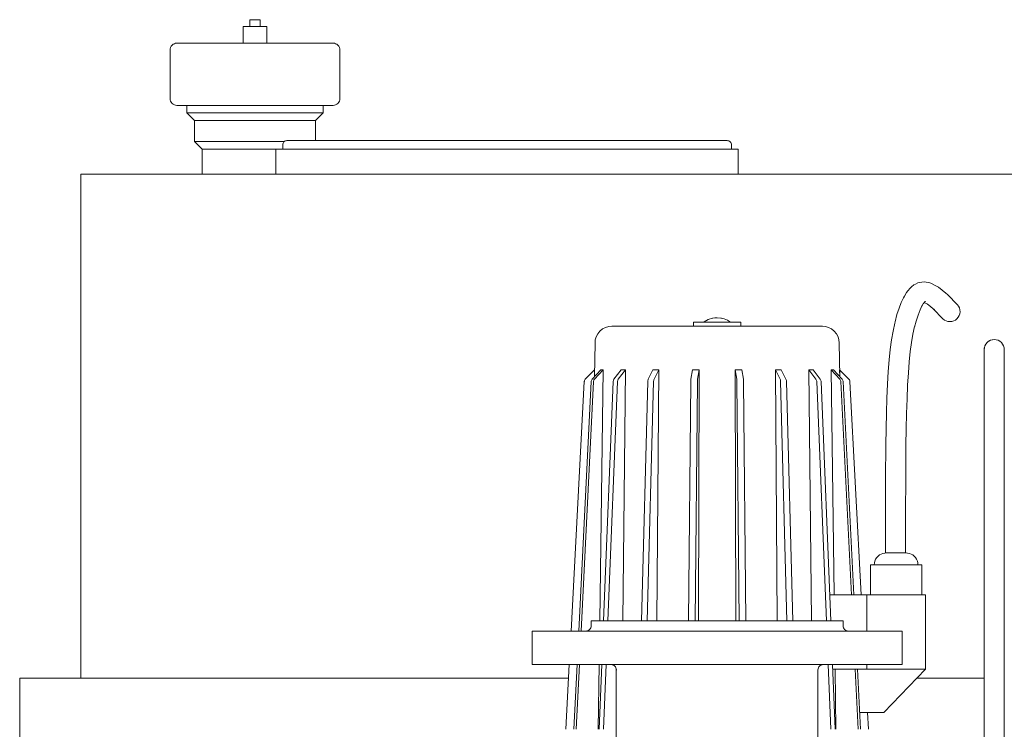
# Model space of a CAD drawing. Header units: millimetres. Extents: x -770 to 800, y -17 to 1108.
# Tile 6 of 12: x -765 to -179, y 678 to 1100. Entities that reach past the tile are written whole.
import ezdxf

# ---------------------------------------------------------------- set-up
doc = ezdxf.new("R2010")
doc.units = ezdxf.units.MM
doc.header["$MEASUREMENT"] = 0
doc.layers.add('MATERIAL 1', color=251, linetype='Continuous', true_color=0x505050)
doc.layers.add('MATERIAL 2', color=5, linetype='Continuous', true_color=0x0000ff)

msp = doc.modelspace()

# ---------------------------------------------------------------- linework, layer by layer
at = {"layer": 'MATERIAL 1', "color": 251, "linetype": 'Continuous', "lineweight": 0, "true_color": 0x505050}
for p, q in [((-631.88, 1096.12), (-632, 1096.12)), ((-632, 1096.12), (-632, 1086.12)), ((-631.51, 1096.12), (-631.88, 1096.12)), ((-630.86, 1096.12), (-631.51, 1096.12)), ((-629.95, 1096.12), (-630.86, 1096.12)), ((-628.83, 1096.12), (-629.95, 1096.12)), ((-627.58, 1096.12), (-628.83, 1096.12)), ((-628, 1100.12), (-628, 1096.12)), ((-627.95, 1100.12), (-628, 1100.12)), ((-627.79, 1100.12), (-627.95, 1100.12)), ((-627.51, 1100.12), (-627.79, 1100.12)), ((-626.27, 1096.12), (-627.58, 1096.12)), ((-627.12, 1100.12), (-627.51, 1100.12)), ((-626.64, 1100.12), (-627.12, 1100.12)), ((-626.1, 1100.12), (-626.64, 1100.12)), ((-625, 1096.12), (-626.27, 1096.12)), ((-625.55, 1100.12), (-626.1, 1100.12)), ((-625, 1100.12), (-625.55, 1100.12)), ((-624.45, 1100.12), (-625, 1100.12)), ((-623.73, 1096.12), (-625, 1096.12)), ((-623.9, 1100.12), (-624.45, 1100.12)), ((-623.36, 1100.12), (-623.9, 1100.12)), ((-622.42, 1096.12), (-623.73, 1096.12)), ((-622.88, 1100.12), (-623.36, 1100.12)), ((-622.49, 1100.12), (-622.88, 1100.12)), ((-622.21, 1100.12), (-622.49, 1100.12)), ((-621.17, 1096.12), (-622.42, 1096.12)), ((-622.05, 1100.12), (-622.21, 1100.12)), ((-622, 1100.12), (-622.05, 1100.12)), ((-622, 1096.12), (-622, 1100.12)), ((-620.05, 1096.12), (-621.17, 1096.12)), ((-619.14, 1096.12), (-620.05, 1096.12)), ((-618.49, 1096.12), (-619.14, 1096.12)), ((-618.12, 1096.12), (-618.49, 1096.12)), ((-618, 1096.12), (-618.12, 1096.12)), ((-618, 1086.12), (-618, 1096.12)), ((-674.85, 1084.31), (-675.22, 1083.6)), ((-674.33, 1084.95), (-674.85, 1084.31)), ((-673.69, 1085.47), (-674.33, 1084.95)), ((-672.97, 1085.84), (-673.69, 1085.47)), ((-672.23, 1086.06), (-672.97, 1085.84)), ((-671.5, 1086.12), (-672.23, 1086.06)), ((-671.45, 1086.12), (-671.5, 1086.12)), ((-671.18, 1086.12), (-671.45, 1086.12)), ((-670.69, 1086.12), (-671.18, 1086.12)), ((-669.99, 1086.12), (-670.69, 1086.12)), ((-669.09, 1086.12), (-669.99, 1086.12)), ((-668, 1086.12), (-669.09, 1086.12)), ((-666.72, 1086.12), (-668, 1086.12)), ((-665.27, 1086.12), (-666.72, 1086.12)), ((-665.27, 1086.12), (-663.92, 1086.12)), ((-663.92, 1086.12), (-661.1, 1086.12)), ((-661.1, 1086.12), (-657.88, 1086.12)), ((-657.88, 1086.12), (-654.31, 1086.12)), ((-654.31, 1086.12), (-650.45, 1086.12)), ((-648.25, 1086.12), (-650.45, 1086.12)), ((-645.57, 1086.12), (-648.25, 1086.12)), ((-642.8, 1086.12), (-645.57, 1086.12)), ((-642.8, 1086.12), (-642.12, 1086.12)), ((-642.12, 1086.12), (-637.79, 1086.12)), ((-637.79, 1086.12), (-633.46, 1086.12)), ((-633.46, 1086.12), (-629.18, 1086.12)), ((-625, 1086.12), (-629.18, 1086.12)), ((-621.96, 1086.12), (-625, 1086.12)), ((-621.96, 1086.12), (-620.82, 1086.12)), ((-620.82, 1086.12), (-616.54, 1086.12)), ((-616.54, 1086.12), (-612.21, 1086.12)), ((-612.21, 1086.12), (-607.88, 1086.12)), ((-604.43, 1086.12), (-607.88, 1086.12)), ((-601.75, 1086.12), (-604.43, 1086.12)), ((-601.75, 1086.12), (-599.55, 1086.12)), ((-599.55, 1086.12), (-595.69, 1086.12)), ((-595.69, 1086.12), (-592.12, 1086.12)), ((-592.12, 1086.12), (-588.9, 1086.12)), ((-588.9, 1086.12), (-586.08, 1086.12)), ((-586.08, 1086.12), (-584.73, 1086.12)), ((-583.28, 1086.12), (-584.73, 1086.12)), ((-582, 1086.12), (-583.28, 1086.12)), ((-580.91, 1086.12), (-582, 1086.12)), ((-580.01, 1086.12), (-580.91, 1086.12)), ((-579.31, 1086.12), (-580.01, 1086.12)), ((-578.82, 1086.12), (-579.31, 1086.12)), ((-578.55, 1086.12), (-578.82, 1086.12)), ((-578.5, 1086.12), (-578.55, 1086.12)), ((-577.77, 1086.06), (-578.5, 1086.12)), ((-577.03, 1085.84), (-577.77, 1086.06)), ((-576.31, 1085.47), (-577.03, 1085.84)), ((-575.67, 1084.95), (-576.31, 1085.47)), ((-575.15, 1084.31), (-575.67, 1084.95)), ((-574.78, 1083.6), (-575.15, 1084.31)), ((-675.43, 1082.85), (-675.5, 1082.12)), ((-675.5, 1082.12), (-675.5, 1053.12)), ((-675.22, 1083.6), (-675.43, 1082.85)), ((-574.57, 1082.85), (-574.78, 1083.6)), ((-574.5, 1082.12), (-574.57, 1082.85)), ((-574.5, 1053.12), (-574.5, 1082.12)), ((-675.5, 1053.12), (-675.43, 1052.4)), ((-675.43, 1052.4), (-675.22, 1051.65)), ((-675.22, 1051.65), (-674.85, 1050.94)), ((-674.85, 1050.94), (-674.33, 1050.3)), ((-674.33, 1050.3), (-673.69, 1049.78)), ((-673.69, 1049.78), (-672.97, 1049.41)), ((-672.97, 1049.41), (-672.23, 1049.19)), ((-672.23, 1049.19), (-671.5, 1049.12)), ((-671.45, 1049.12), (-671.5, 1049.12)), ((-671.18, 1049.12), (-671.45, 1049.12)), ((-670.69, 1049.12), (-671.18, 1049.12)), ((-669.99, 1049.12), (-670.69, 1049.12)), ((-669.09, 1049.12), (-669.99, 1049.12)), ((-668, 1049.12), (-669.09, 1049.12)), ((-666.72, 1049.12), (-668, 1049.12)), ((-665.27, 1049.12), (-666.72, 1049.12)), ((-665.5, 1049.12), (-665.5, 1044.62)), ((-663.92, 1049.12), (-665.27, 1049.12)), ((-661.1, 1049.12), (-663.92, 1049.12)), ((-657.88, 1049.12), (-661.1, 1049.12)), ((-654.31, 1049.12), (-657.88, 1049.12)), ((-650.45, 1049.12), (-654.31, 1049.12)), ((-650.45, 1049.12), (-648.25, 1049.12)), ((-645.57, 1049.12), (-648.25, 1049.12)), ((-642.8, 1049.12), (-645.57, 1049.12)), ((-642.12, 1049.12), (-642.8, 1049.12)), ((-637.79, 1049.12), (-642.12, 1049.12)), ((-633.46, 1049.12), (-637.79, 1049.12)), ((-629.18, 1049.12), (-633.46, 1049.12)), ((-629.18, 1049.12), (-625, 1049.12)), ((-621.96, 1049.12), (-625, 1049.12)), ((-620.82, 1049.12), (-621.96, 1049.12)), ((-616.54, 1049.12), (-620.82, 1049.12)), ((-612.21, 1049.12), (-616.54, 1049.12)), ((-607.88, 1049.12), (-612.21, 1049.12)), ((-607.88, 1049.12), (-604.43, 1049.12)), ((-601.75, 1049.12), (-604.43, 1049.12)), ((-599.55, 1049.12), (-601.75, 1049.12)), ((-595.69, 1049.12), (-599.55, 1049.12)), ((-592.12, 1049.12), (-595.69, 1049.12)), ((-588.9, 1049.12), (-592.12, 1049.12)), ((-586.08, 1049.12), (-588.9, 1049.12)), ((-584.73, 1049.12), (-586.08, 1049.12)), ((-583.28, 1049.12), (-584.73, 1049.12)), ((-584.5, 1044.62), (-584.5, 1049.12)), ((-582, 1049.12), (-583.28, 1049.12)), ((-580.91, 1049.12), (-582, 1049.12)), ((-580.01, 1049.12), (-580.91, 1049.12)), ((-579.31, 1049.12), (-580.01, 1049.12)), ((-578.82, 1049.12), (-579.31, 1049.12)), ((-578.55, 1049.12), (-578.82, 1049.12)), ((-578.5, 1049.12), (-578.55, 1049.12)), ((-578.5, 1049.12), (-577.77, 1049.19)), ((-577.77, 1049.19), (-577.03, 1049.4)), ((-577.03, 1049.4), (-576.31, 1049.78)), ((-576.31, 1049.78), (-575.67, 1050.3)), ((-575.67, 1050.3), (-575.15, 1050.94)), ((-575.15, 1050.94), (-574.78, 1051.65)), ((-574.78, 1051.65), (-574.57, 1052.4)), ((-574.57, 1052.4), (-574.5, 1053.12)), ((-665.5, 1044.62), (-661, 1040.12)), ((-665.32, 1044.62), (-665.5, 1044.62)), ((-664.76, 1044.62), (-665.32, 1044.62)), ((-663.81, 1044.62), (-664.76, 1044.62)), ((-662.46, 1044.62), (-663.81, 1044.62)), ((-660.73, 1044.62), (-662.46, 1044.62)), ((-658.64, 1044.62), (-660.73, 1044.62)), ((-656.22, 1044.62), (-658.64, 1044.62)), ((-653.51, 1044.62), (-656.22, 1044.62)), ((-650.56, 1044.62), (-653.51, 1044.62)), ((-647.42, 1044.62), (-650.56, 1044.62)), ((-644.14, 1044.62), (-647.42, 1044.62)), ((-640.65, 1044.62), (-644.14, 1044.62)), ((-636.94, 1044.62), (-640.65, 1044.62)), ((-633.06, 1044.62), (-636.94, 1044.62)), ((-629.06, 1044.62), (-633.06, 1044.62)), ((-625, 1044.62), (-629.06, 1044.62)), ((-620.94, 1044.62), (-625, 1044.62)), ((-616.94, 1044.62), (-620.94, 1044.62)), ((-613.06, 1044.62), (-616.94, 1044.62)), ((-609.35, 1044.62), (-613.06, 1044.62)), ((-605.86, 1044.62), (-609.35, 1044.62)), ((-602.58, 1044.62), (-605.86, 1044.62)), ((-599.44, 1044.62), (-602.58, 1044.62)), ((-596.49, 1044.62), (-599.44, 1044.62)), ((-593.78, 1044.62), (-596.49, 1044.62)), ((-591.36, 1044.62), (-593.78, 1044.62)), ((-589.27, 1044.62), (-591.36, 1044.62)), ((-587.54, 1044.62), (-589.27, 1044.62)), ((-589, 1040.12), (-584.5, 1044.62)), ((-586.19, 1044.62), (-587.54, 1044.62)), ((-585.24, 1044.62), (-586.19, 1044.62)), ((-584.68, 1044.62), (-585.24, 1044.62)), ((-584.5, 1044.62), (-584.68, 1044.62)), ((-660.85, 1040.12), (-661, 1040.12)), ((-661, 1040.12), (-661, 1027.62)), ((-660.4, 1040.12), (-660.85, 1040.12)), ((-659.61, 1040.12), (-660.4, 1040.12)), ((-658.47, 1040.12), (-659.61, 1040.12)), ((-656.98, 1040.12), (-658.47, 1040.12)), ((-655.13, 1040.12), (-656.98, 1040.12)), ((-652.95, 1040.12), (-655.13, 1040.12)), ((-650.46, 1040.12), (-652.95, 1040.12)), ((-649.1, 1040.12), (-650.46, 1040.12)), ((-647.69, 1040.12), (-649.1, 1040.12)), ((-646.22, 1040.12), (-647.69, 1040.12)), ((-644.7, 1040.12), (-646.22, 1040.12)), ((-641.53, 1040.12), (-644.7, 1040.12)), ((-638.25, 1040.12), (-641.53, 1040.12)), ((-634.91, 1040.12), (-638.25, 1040.12)), ((-631.55, 1040.12), (-634.91, 1040.12)), ((-628.23, 1040.12), (-631.55, 1040.12)), ((-625, 1040.12), (-628.23, 1040.12)), ((-621.77, 1040.12), (-625, 1040.12)), ((-618.45, 1040.12), (-621.77, 1040.12)), ((-615.09, 1040.12), (-618.45, 1040.12)), ((-611.75, 1040.12), (-615.09, 1040.12)), ((-608.47, 1040.12), (-611.75, 1040.12)), ((-605.3, 1040.12), (-608.47, 1040.12)), ((-602.31, 1040.12), (-605.3, 1040.12)), ((-599.54, 1040.12), (-602.31, 1040.12)), ((-598.27, 1040.12), (-599.54, 1040.12)), ((-597.05, 1040.12), (-598.27, 1040.12)), ((-595.92, 1040.12), (-597.05, 1040.12)), ((-594.87, 1040.12), (-595.92, 1040.12)), ((-593.02, 1040.12), (-594.87, 1040.12)), ((-591.53, 1040.12), (-593.02, 1040.12)), ((-590.39, 1040.12), (-591.53, 1040.12)), ((-589.6, 1040.12), (-590.39, 1040.12)), ((-589.15, 1040.12), (-589.6, 1040.12)), ((-589, 1040.12), (-589.15, 1040.12)), ((-589, 1028.12), (-589, 1040.12)), ((-661, 1027.62), (-656.5, 1023.12)), ((-660.84, 1027.62), (-661, 1027.62)), ((-660.34, 1027.62), (-660.84, 1027.62)), ((-659.49, 1027.62), (-660.34, 1027.62)), ((-658.3, 1027.62), (-659.49, 1027.62)), ((-656.76, 1027.62), (-658.3, 1027.62)), ((-654.9, 1027.62), (-656.76, 1027.62)), ((-652.75, 1027.62), (-654.9, 1027.62)), ((-650.34, 1027.62), (-652.75, 1027.62)), ((-647.72, 1027.62), (-650.34, 1027.62)), ((-644.93, 1027.62), (-647.72, 1027.62)), ((-642.01, 1027.62), (-644.93, 1027.62)), ((-638.91, 1027.62), (-642.01, 1027.62)), ((-635.61, 1027.62), (-638.91, 1027.62)), ((-632.16, 1027.62), (-635.61, 1027.62)), ((-628.61, 1027.62), (-632.16, 1027.62)), ((-625, 1027.62), (-628.61, 1027.62)), ((-621.39, 1027.62), (-625, 1027.62)), ((-617.84, 1027.62), (-621.39, 1027.62)), ((-614.39, 1027.62), (-617.84, 1027.62)), ((-611.09, 1027.62), (-614.39, 1027.62)), ((-607.99, 1027.62), (-611.09, 1027.62)), ((-608.46, 1026.08), (-608.5, 1025.62)), ((-608.5, 1025.62), (-608.5, 1023.12)), ((-608.32, 1026.54), (-608.46, 1026.08)), ((-608.09, 1026.99), (-608.32, 1026.54)), ((-607.77, 1027.39), (-608.09, 1026.99)), ((-607.48, 1027.62), (-607.99, 1027.62)), ((-607.37, 1027.72), (-607.77, 1027.39)), ((-606.92, 1027.95), (-607.37, 1027.72)), ((-606.46, 1028.08), (-606.92, 1027.95)), ((-606, 1028.12), (-606.46, 1028.08)), ((-605.39, 1028.12), (-606, 1028.12)), ((-603.5, 1028.12), (-605.39, 1028.12)), ((-600.36, 1028.12), (-603.5, 1028.12)), ((-600.36, 1028.12), (-596.8, 1028.12)), ((-596.8, 1028.12), (-591.37, 1028.12)), ((-591.37, 1028.12), (-584.65, 1028.12)), ((-583.92, 1028.12), (-584.65, 1028.12)), ((-583.92, 1028.12), (-576.7, 1028.12)), ((-567.63, 1028.12), (-576.7, 1028.12)), ((-567.63, 1028.12), (-557.57, 1028.12)), ((-557.57, 1028.12), (-546.68, 1028.12)), ((-546.68, 1028.12), (-535.17, 1028.12)), ((-535.17, 1028.12), (-523.22, 1028.12)), ((-523.22, 1028.12), (-511.05, 1028.12)), ((-511.05, 1028.12), (-498.84, 1028.12)), ((-498.84, 1028.12), (-486.77, 1028.12)), ((-486.77, 1028.12), (-475, 1028.12)), ((-475, 1028.12), (-463.23, 1028.12)), ((-463.23, 1028.12), (-451.16, 1028.12)), ((-451.16, 1028.12), (-438.95, 1028.12)), ((-438.95, 1028.12), (-426.78, 1028.12)), ((-426.78, 1028.12), (-414.83, 1028.12)), ((-414.83, 1028.12), (-403.32, 1028.12)), ((-403.32, 1028.12), (-392.43, 1028.12)), ((-392.43, 1028.12), (-382.37, 1028.12)), ((-373.3, 1028.12), (-382.37, 1028.12)), ((-373.3, 1028.12), (-366.08, 1028.12)), ((-365.35, 1028.12), (-366.08, 1028.12)), ((-365.35, 1028.12), (-358.63, 1028.12)), ((-358.63, 1028.12), (-353.2, 1028.12)), ((-349.64, 1028.12), (-353.2, 1028.12)), ((-346.5, 1028.12), (-349.64, 1028.12)), ((-344.61, 1028.12), (-346.5, 1028.12)), ((-344, 1028.12), (-344.61, 1028.12)), ((-343.55, 1028.08), (-344, 1028.12)), ((-343.08, 1027.95), (-343.55, 1028.08)), ((-342.63, 1027.72), (-343.08, 1027.95)), ((-342.23, 1027.39), (-342.63, 1027.72)), ((-341.91, 1026.99), (-342.23, 1027.39)), ((-341.68, 1026.54), (-341.91, 1026.99)), ((-341.54, 1026.08), (-341.68, 1026.54)), ((-341.5, 1025.62), (-341.54, 1026.08)), ((-341.5, 1023.12), (-341.5, 1025.62)), ((-656.5, 1023.12), (-656.5, 1008.12)), ((-656.37, 1023.12), (-656.5, 1023.12)), ((-655.97, 1023.12), (-656.37, 1023.12)), ((-655.28, 1023.12), (-655.97, 1023.12)), ((-654.29, 1023.12), (-655.28, 1023.12)), ((-652.98, 1023.12), (-654.29, 1023.12)), ((-651.37, 1023.12), (-652.98, 1023.12)), ((-649.46, 1023.12), (-651.37, 1023.12)), ((-647.27, 1023.12), (-649.46, 1023.12)), ((-646.09, 1023.12), (-647.27, 1023.12)), ((-644.85, 1023.12), (-646.09, 1023.12)), ((-643.56, 1023.12), (-644.85, 1023.12)), ((-642.24, 1023.12), (-643.56, 1023.12)), ((-639.47, 1023.12), (-642.24, 1023.12)), ((-636.59, 1023.12), (-639.47, 1023.12)), ((-633.67, 1023.12), (-636.59, 1023.12)), ((-630.73, 1023.12), (-633.67, 1023.12)), ((-627.83, 1023.12), (-630.73, 1023.12)), ((-625, 1023.12), (-627.83, 1023.12)), ((-622.17, 1023.12), (-625, 1023.12)), ((-619.27, 1023.12), (-622.17, 1023.12)), ((-616.33, 1023.12), (-619.27, 1023.12)), ((-613.41, 1023.12), (-616.33, 1023.12)), ((-612.5, 1023.12), (-613.41, 1023.12)), ((-612.5, 1023.12), (-612.5, 1008.12)), ((-611.94, 1023.12), (-612.5, 1023.12)), ((-610.2, 1023.12), (-611.94, 1023.12)), ((-607.19, 1023.12), (-610.2, 1023.12)), ((-602.85, 1023.12), (-607.19, 1023.12)), ((-597.14, 1023.12), (-602.85, 1023.12)), ((-590.09, 1023.12), (-597.14, 1023.12)), ((-581.75, 1023.12), (-590.09, 1023.12)), ((-572.23, 1023.12), (-581.75, 1023.12)), ((-561.67, 1023.12), (-572.23, 1023.12)), ((-550.24, 1023.12), (-561.67, 1023.12)), ((-538.15, 1023.12), (-550.24, 1023.12)), ((-525.61, 1023.12), (-538.15, 1023.12)), ((-512.83, 1023.12), (-525.61, 1023.12)), ((-500.02, 1023.12), (-512.83, 1023.12)), ((-487.36, 1023.12), (-500.02, 1023.12)), ((-475, 1023.12), (-487.36, 1023.12)), ((-462.65, 1023.12), (-475, 1023.12)), ((-449.98, 1023.12), (-462.65, 1023.12)), ((-437.17, 1023.12), (-449.98, 1023.12)), ((-424.39, 1023.12), (-437.17, 1023.12)), ((-411.85, 1023.12), (-424.39, 1023.12)), ((-399.76, 1023.12), (-411.85, 1023.12)), ((-388.33, 1023.12), (-399.76, 1023.12)), ((-377.77, 1023.12), (-388.33, 1023.12)), ((-368.25, 1023.12), (-377.77, 1023.12)), ((-359.91, 1023.12), (-368.25, 1023.12)), ((-352.86, 1023.12), (-359.91, 1023.12)), ((-347.15, 1023.12), (-352.86, 1023.12)), ((-342.81, 1023.12), (-347.15, 1023.12)), ((-339.8, 1023.12), (-342.81, 1023.12)), ((-338.06, 1023.12), (-339.8, 1023.12)), ((-337.5, 1023.12), (-338.06, 1023.12)), ((-337.5, 1008.12), (-337.5, 1023.12)), ((725, 1008.12), (-728.71, 1008.12)), ((-728.71, 1008.12), (-728.71, 708.12)), ((-425.05, 738.58), (-425.21, 738.02)), ((-425, 739.12), (-425.05, 738.58)), ((-424.66, 742.12), (-425, 742.12)), ((-425, 742.12), (-425, 739.12)), ((-423.63, 742.12), (-424.66, 742.12)), ((-421.86, 742.12), (-423.63, 742.12)), ((-419.37, 742.12), (-421.86, 742.12)), ((-416.17, 742.12), (-419.37, 742.12)), ((-412.3, 742.12), (-416.17, 742.12)), ((-407.81, 742.12), (-412.3, 742.12)), ((-402.79, 742.12), (-407.81, 742.12)), ((-397.33, 742.12), (-402.79, 742.12)), ((-391.52, 742.12), (-397.33, 742.12)), ((-385.44, 742.12), (-391.52, 742.12)), ((-378.97, 742.12), (-385.44, 742.12)), ((-372.11, 742.12), (-378.97, 742.12)), ((-364.92, 742.12), (-372.11, 742.12)), ((-357.52, 742.12), (-364.92, 742.12)), ((-350, 742.12), (-357.52, 742.12)), ((-342.48, 742.12), (-350, 742.12)), ((-335.08, 742.12), (-342.48, 742.12)), ((-327.89, 742.12), (-335.08, 742.12)), ((-321.03, 742.12), (-327.89, 742.12)), ((-314.56, 742.12), (-321.03, 742.12)), ((-308.48, 742.12), (-314.56, 742.12)), ((-302.67, 742.12), (-308.48, 742.12)), ((-297.21, 742.12), (-302.67, 742.12)), ((-292.19, 742.12), (-297.21, 742.12)), ((-287.7, 742.12), (-292.19, 742.12)), ((-283.83, 742.12), (-287.7, 742.12)), ((-280.63, 742.12), (-283.83, 742.12)), ((-278.14, 742.12), (-280.63, 742.12)), ((-276.37, 742.12), (-278.14, 742.12)), ((-275.34, 742.12), (-276.37, 742.12)), ((-275, 742.12), (-275.34, 742.12)), ((-275, 739.12), (-275, 742.12)), ((-274.95, 738.58), (-275, 739.12)), ((-274.79, 738.02), (-274.95, 738.58)), ((-460, 716.12), (-460, 736.12)), ((-459.56, 736.12), (-460, 736.12)), ((-458.16, 736.12), (-459.56, 736.12)), ((-455.75, 736.12), (-458.16, 736.12)), ((-452.28, 736.12), (-455.75, 736.12)), ((-447.71, 736.12), (-452.28, 736.12)), ((-442.07, 736.12), (-447.71, 736.12)), ((-435.4, 736.12), (-442.07, 736.12)), ((-427.78, 736.12), (-435.4, 736.12)), ((-427.45, 736.17), (-428, 736.12)), ((-419.33, 736.12), (-427.78, 736.12)), ((-426.9, 736.33), (-427.45, 736.17)), ((-426.36, 736.61), (-426.9, 736.33)), ((-425.88, 737), (-426.36, 736.61)), ((-425.49, 737.48), (-425.88, 737)), ((-425.21, 738.02), (-425.49, 737.48)), ((-410.19, 736.12), (-419.33, 736.12)), ((-400.52, 736.12), (-410.19, 736.12)), ((-390.49, 736.12), (-400.52, 736.12)), ((-380.27, 736.12), (-390.49, 736.12)), ((-370.02, 736.12), (-380.27, 736.12)), ((-359.88, 736.12), (-370.02, 736.12)), ((-350, 736.12), (-359.88, 736.12)), ((-340.12, 736.12), (-350, 736.12)), ((-329.98, 736.12), (-340.12, 736.12)), ((-319.73, 736.12), (-329.98, 736.12)), ((-309.51, 736.12), (-319.73, 736.12)), ((-299.48, 736.12), (-309.51, 736.12)), ((-289.81, 736.12), (-299.48, 736.12)), ((-280.67, 736.12), (-289.81, 736.12)), ((-272.22, 736.12), (-280.67, 736.12)), ((-274.51, 737.48), (-274.79, 738.02)), ((-274.12, 737), (-274.51, 737.48)), ((-273.64, 736.61), (-274.12, 737)), ((-273.1, 736.33), (-273.64, 736.61)), ((-272.55, 736.17), (-273.1, 736.33)), ((-272, 736.12), (-272.55, 736.17)), ((-264.6, 736.12), (-272.22, 736.12)), ((-257.93, 736.12), (-264.6, 736.12)), ((-252.29, 736.12), (-257.93, 736.12)), ((-247.72, 736.12), (-252.29, 736.12)), ((-244.25, 736.12), (-247.72, 736.12)), ((-241.84, 736.12), (-244.25, 736.12)), ((-240.45, 736.12), (-241.84, 736.12)), ((-240, 736.12), (-240.45, 736.12)), ((-240, 736.12), (-240, 716.12)), ((-460, 716.12), (-459.56, 716.12)), ((-459.56, 716.12), (-458.16, 716.12)), ((-458.16, 716.12), (-455.75, 716.12)), ((-455.75, 716.12), (-452.28, 716.12)), ((-452.28, 716.12), (-447.71, 716.12)), ((-447.71, 716.12), (-442.07, 716.12)), ((-442.07, 716.12), (-435.4, 716.12)), ((-435.4, 716.12), (-427.78, 716.12)), ((-427.78, 716.12), (-419.33, 716.12)), ((-419.33, 716.12), (-410.19, 716.12)), ((-413, 716.12), (-412.46, 716.04)), ((-412.46, 716.04), (-411.91, 715.89)), ((-411.91, 715.89), (-411.36, 715.63)), ((-411.36, 715.63), (-410.88, 715.25)), ((-410.88, 715.25), (-410.5, 714.76)), ((-410.19, 716.12), (-400.52, 716.12)), ((-400.52, 716.12), (-390.49, 716.12)), ((-390.49, 716.12), (-380.27, 716.12)), ((-380.27, 716.12), (-370.02, 716.12)), ((-370.02, 716.12), (-359.88, 716.12)), ((-359.88, 716.12), (-350, 716.12)), ((-350, 716.12), (-340.12, 716.12)), ((-340.12, 716.12), (-329.98, 716.12)), ((-329.98, 716.12), (-319.73, 716.12)), ((-319.73, 716.12), (-309.51, 716.12)), ((-309.51, 716.12), (-299.48, 716.12)), ((-299.48, 716.12), (-289.81, 716.12)), ((-289.81, 716.12), (-280.67, 716.12)), ((-289.5, 714.76), (-289.12, 715.25)), ((-289.12, 715.25), (-288.64, 715.63)), ((-288.64, 715.63), (-288.09, 715.89)), ((-288.09, 715.89), (-287.54, 716.04)), ((-287.54, 716.04), (-287, 716.12)), ((-280.67, 716.12), (-272.22, 716.12)), ((-272.22, 716.12), (-264.6, 716.12)), ((-264.6, 716.12), (-257.93, 716.12)), ((-257.93, 716.12), (-252.29, 716.12)), ((-252.29, 716.12), (-247.72, 716.12)), ((-247.72, 716.12), (-244.25, 716.12)), ((-244.25, 716.12), (-241.84, 716.12)), ((-241.84, 716.12), (-240.45, 716.12)), ((-240.45, 716.12), (-240, 716.12)), ((-410.5, 714.76), (-410.24, 714.22)), ((-410.24, 714.22), (-410.08, 713.66)), ((-410.08, 713.66), (-410, 713.12)), ((-410, 621.16), (-410, 713.12)), ((-409.76, 713.12), (-410, 713.12)), ((-290, 713.12), (-289.92, 713.66)), ((-290, 713.12), (-290, 713.12)), ((-290, 713.12), (-290, 621.16)), ((-289.92, 713.66), (-289.76, 714.22)), ((-289.76, 714.22), (-289.5, 714.76)), ((-765, 708.12), (-438.39, 708.12)), ((-765, 673.12), (-765, 708.12)), ((-231.1, 708.12), (-191.13, 708.12))]:
    msp.add_line(p, q, dxfattribs=at)
at = {"layer": 'MATERIAL 2', "color": 5, "linetype": 'Continuous', "lineweight": 0, "true_color": 0x0000ff}
for p, q in [((-231.92, 942.74), (-230.5, 943.36)), ((-229.4, 943.7), (-230.5, 943.36)), ((-229.4, 943.7), (-228.25, 943.82)), ((-226.76, 943.96), (-228.25, 943.82)), ((-226.76, 943.96), (-225.61, 943.85)), ((-225.61, 943.85), (-224.04, 943.55)), ((-224.04, 943.55), (-224.04, 943.55)), ((-222.93, 943.21), (-224.04, 943.55)), ((-238.61, 935.47), (-237.24, 937.72)), ((-236.55, 938.61), (-237.24, 937.72)), ((-236.55, 938.61), (-235.18, 940.3)), ((-234.31, 941.04), (-235.18, 940.3)), ((-234.31, 941.04), (-232.93, 942.19)), ((-231.92, 942.74), (-232.93, 942.19)), ((-222.93, 943.21), (-219.38, 941.46)), ((-218.37, 940.91), (-219.38, 941.46)), ((-218.37, 940.91), (-213.87, 937.31)), ((-241.74, 928.38), (-240.44, 931.69)), ((-240.44, 931.69), (-239.1, 934.48)), ((-238.61, 935.47), (-239.1, 934.48)), ((-227.17, 931.2), (-226.57, 931.95)), ((-226.74, 931.74), (-224.12, 930.44)), ((-226.66, 931.84), (-226.45, 931.8)), ((-226.58, 931.93), (-226.18, 932.27)), ((-226.45, 932.05), (-225.89, 932.29)), ((-213.87, 937.31), (-213, 936.57)), ((-207.01, 930.38), (-213, 936.57)), ((-242.98, 924.57), (-241.74, 928.38)), ((-230.47, 924.25), (-229.22, 927.43)), ((-229.22, 927.43), (-227.93, 930.11)), ((-228.35, 929.25), (-227.13, 931.26)), ((-227.93, 930.11), (-227.93, 930.11)), ((-224.96, 930.85), (-220.71, 927.45)), ((-224.12, 930.44), (-224.12, 930.44)), ((-221.43, 928.03), (-215.65, 922.05)), ((-206.31, 929.49), (-207.01, 930.38)), ((-205.8, 928.47), (-206.31, 929.49)), ((-205.5, 927.37), (-205.8, 928.47)), ((-205.58, 925.07), (-205.42, 926.22)), ((-205.42, 926.22), (-205.5, 927.37)), ((-364, 920.12), (-364, 917.62)), ((-363.74, 920.12), (-364, 920.12)), ((-362.95, 920.12), (-363.74, 920.12)), ((-361.63, 920.12), (-362.95, 920.12)), ((-359.85, 920.12), (-361.63, 920.12)), ((-357.75, 920.12), (-359.85, 920.12)), ((-357.79, 920.27), (-358, 920.12)), ((-355.32, 921.58), (-357.79, 920.27)), ((-355.41, 920.12), (-357.75, 920.12)), ((-352.79, 920.12), (-355.41, 920.12)), ((-352.67, 922.38), (-355.32, 921.58)), ((-350, 920.12), (-352.79, 920.12)), ((-351.35, 922.57), (-352.67, 922.38)), ((-352.62, 922.38), (-351.35, 922.57)), ((-350, 922.63), (-351.35, 922.57)), ((-351.35, 922.57), (-351.35, 922.57)), ((-347.86, 922.47), (-350, 922.63)), ((-347.21, 920.12), (-350, 920.12)), ((-347.86, 922.47), (-347.38, 922.38)), ((-347.86, 922.47), (-347.86, 922.47)), ((-345.81, 921.99), (-347.38, 922.38)), ((-344.59, 920.12), (-347.21, 920.12)), ((-345.81, 921.99), (-344.77, 921.58)), ((-345.81, 921.99), (-345.81, 921.99)), ((-345.81, 921.99), (-345.81, 921.99)), ((-343.85, 921.21), (-344.77, 921.58)), ((-342.25, 920.12), (-344.59, 920.12)), ((-342, 920.12), (-343.85, 921.21)), ((-343.85, 921.21), (-343.85, 921.21)), ((-340.15, 920.12), (-342.25, 920.12)), ((-338.37, 920.12), (-340.15, 920.12)), ((-337.05, 920.12), (-338.37, 920.12)), ((-336.26, 920.12), (-337.05, 920.12)), ((-336, 920.12), (-336.26, 920.12)), ((-336, 917.62), (-336, 920.12)), ((-244.12, 920.27), (-244.34, 919.36)), ((-244.12, 920.27), (-242.98, 924.57)), ((-232.6, 917.06), (-231.65, 920.61)), ((-231.65, 920.61), (-230.47, 924.25)), ((-215.65, 922.05), (-214.78, 921.32)), ((-215.65, 922.05), (-215.65, 922.05)), ((-214.78, 921.32), (-213.78, 920.78)), ((-213.78, 920.78), (-212.68, 920.44)), ((-212.68, 920.44), (-211.53, 920.33)), ((-211.53, 920.33), (-210.38, 920.44)), ((-210.38, 920.44), (-209.25, 920.78)), ((-209.25, 920.78), (-208.21, 921.32)), ((-208.21, 921.32), (-207.29, 922.05)), ((-207.29, 922.05), (-206.53, 922.95)), ((-206.53, 922.95), (-205.95, 923.97)), ((-205.95, 923.97), (-205.58, 925.07)), ((-419.72, 914.7), (-421.01, 913.1)), ((-418.12, 915.99), (-419.72, 914.7)), ((-416.33, 916.92), (-418.12, 915.99)), ((-414.46, 917.46), (-416.33, 916.92)), ((-412.64, 917.62), (-414.46, 917.46)), ((-412.4, 917.62), (-412.64, 917.62)), ((-411.5, 917.62), (-412.4, 917.62)), ((-409.99, 917.62), (-411.5, 917.62)), ((-407.89, 917.62), (-409.99, 917.62)), ((-407.89, 917.62), (-405.65, 917.62)), ((-405.65, 917.62), (-402.43, 917.62)), ((-402.43, 917.62), (-398.63, 917.62)), ((-398.63, 917.62), (-394.3, 917.62)), ((-394.3, 917.62), (-389.48, 917.62)), ((-384.81, 917.62), (-389.48, 917.62)), ((-379.53, 917.62), (-384.81, 917.62)), ((-379.53, 917.62), (-378.77, 917.62)), ((-378.77, 917.62), (-373.06, 917.62)), ((-373.06, 917.62), (-367.24, 917.62)), ((-367.24, 917.62), (-361.4, 917.62)), ((-361.4, 917.62), (-355.63, 917.62)), ((-355.63, 917.62), (-350, 917.62)), ((-350, 917.62), (-344.37, 917.62)), ((-344.37, 917.62), (-338.6, 917.62)), ((-338.6, 917.62), (-332.76, 917.62)), ((-332.76, 917.62), (-326.94, 917.62)), ((-326.94, 917.62), (-321.23, 917.62)), ((-321.23, 917.62), (-320.47, 917.62)), ((-315.19, 917.62), (-320.47, 917.62)), ((-310.52, 917.62), (-315.19, 917.62)), ((-310.52, 917.62), (-305.7, 917.62)), ((-305.7, 917.62), (-301.37, 917.62)), ((-301.37, 917.62), (-297.57, 917.62)), ((-297.57, 917.62), (-294.35, 917.62)), ((-294.35, 917.62), (-292.11, 917.62)), ((-290.01, 917.62), (-292.11, 917.62)), ((-288.5, 917.62), (-290.01, 917.62)), ((-287.6, 917.62), (-288.5, 917.62)), ((-287.36, 917.62), (-287.6, 917.62)), ((-285.54, 917.46), (-287.36, 917.62)), ((-283.67, 916.92), (-285.54, 917.46)), ((-281.88, 915.99), (-283.67, 916.92)), ((-280.28, 914.7), (-281.88, 915.99)), ((-278.98, 913.1), (-280.28, 914.7)), ((-246.23, 909.5), (-245.35, 914.67)), ((-245.35, 914.67), (-244.34, 919.36)), ((-233.49, 912.94), (-232.51, 917.46)), ((-232.51, 917.46), (-232.51, 917.46)), ((-422.48, 909.44), (-422.64, 907.77)), ((-421.94, 911.31), (-422.48, 909.44)), ((-421.01, 913.1), (-421.94, 911.31)), ((-278.06, 911.31), (-278.98, 913.1)), ((-277.52, 909.44), (-278.06, 911.31)), ((-277.36, 907.77), (-277.52, 909.44)), ((-246.99, 903.81), (-246.23, 909.5)), ((-234.33, 907.96), (-233.49, 912.94)), ((-188.48, 908.66), (-189.37, 907.93)), ((-188.46, 908.67), (-188.41, 908.71)), ((-188.46, 908.67), (-188.46, 908.67)), ((-188.46, 908.67), (-188.46, 908.67)), ((-187.42, 909.23), (-188.41, 908.71)), ((-188.41, 908.71), (-188.41, 908.71)), ((-188.41, 908.71), (-188.41, 908.71)), ((-187.42, 909.23), (-187.34, 909.26)), ((-187.42, 909.23), (-187.42, 909.23)), ((-187.42, 909.23), (-187.42, 909.23)), ((-186.3, 909.57), (-187.34, 909.26)), ((-187.34, 909.26), (-187.34, 909.26)), ((-187.34, 909.26), (-187.34, 909.26)), ((-186.3, 909.57), (-186.22, 909.59)), ((-186.3, 909.57), (-186.3, 909.57)), ((-186.3, 909.57), (-186.3, 909.57)), ((-185.13, 909.69), (-186.22, 909.59)), ((-186.22, 909.59), (-186.22, 909.59)), ((-183.96, 909.57), (-185.13, 909.69)), ((-185.13, 909.69), (-185.13, 909.69)), ((-184.04, 909.59), (-185.13, 909.69)), ((-183.96, 909.57), (-184.04, 909.59)), ((-184.04, 909.59), (-184.04, 909.59)), ((-183.96, 909.57), (-183.96, 909.57)), ((-183.96, 909.57), (-183.96, 909.57)), ((-183.96, 909.57), (-182.92, 909.26)), ((-182.92, 909.26), (-182.92, 909.26)), ((-182.83, 909.23), (-182.92, 909.26)), ((-182.92, 909.26), (-182.92, 909.26)), ((-182.83, 909.23), (-182.83, 909.23)), ((-182.83, 909.23), (-182.83, 909.23)), ((-182.83, 909.23), (-181.84, 908.71)), ((-181.84, 908.71), (-181.85, 908.71)), ((-181.79, 908.67), (-181.84, 908.71)), ((-181.84, 908.71), (-181.84, 908.71)), ((-181.79, 908.67), (-181.79, 908.67)), ((-181.79, 908.67), (-181.79, 908.67)), ((-181.79, 908.67), (-180.89, 907.93)), ((-422.64, 907.77), (-422.94, 887.62)), ((-277.06, 887.62), (-277.36, 907.77)), ((-247.64, 897.54), (-246.99, 903.81)), ((-235.69, 896.46), (-235.07, 902.49)), ((-235.07, 902.49), (-234.33, 907.96)), ((-191.01, 904.85), (-191.13, 903.69)), ((-191.03, 904.78), (-191.13, 903.69)), ((-191.13, 903.69), (-191.13, 903.69)), ((-191.13, 903.13), (-191.13, 903.69)), ((-191.13, 903.69), (-191.13, 903.69)), ((-191.13, 901.61), (-191.13, 903.13)), ((-191.01, 904.85), (-191.03, 904.78)), ((-191.03, 904.78), (-191.03, 904.78)), ((-191.01, 904.85), (-190.71, 905.89)), ((-191.01, 904.85), (-191.01, 904.85)), ((-191.01, 904.85), (-191.01, 904.85)), ((-190.67, 905.98), (-190.71, 905.89)), ((-190.71, 905.89), (-190.71, 905.89)), ((-190.71, 905.89), (-190.71, 905.89)), ((-190.67, 905.98), (-190.15, 906.97)), ((-190.67, 905.98), (-190.67, 905.98)), ((-190.67, 905.98), (-190.67, 905.98)), ((-190.12, 907.02), (-190.15, 906.97)), ((-190.15, 906.97), (-190.15, 906.97)), ((-190.15, 906.97), (-190.15, 906.97)), ((-189.37, 907.93), (-190.12, 907.02)), ((-190.12, 907.02), (-190.12, 907.02)), ((-189.37, 907.93), (-189.37, 907.93)), ((-189.37, 907.93), (-189.37, 907.93)), ((-189.37, 907.93), (-189.37, 907.93)), ((-180.89, 907.93), (-180.89, 907.93)), ((-180.88, 907.93), (-180.89, 907.93)), ((-180.14, 907.02), (-180.88, 907.93)), ((-180.88, 907.93), (-180.88, 907.93)), ((-180.14, 907.02), (-180.14, 907.02)), ((-180.14, 907.02), (-180.11, 906.97)), ((-180.11, 906.97), (-180.11, 906.97)), ((-179.58, 905.98), (-180.11, 906.97)), ((-180.11, 906.97), (-180.11, 906.97)), ((-179.58, 905.98), (-179.58, 905.98)), ((-179.58, 905.98), (-179.58, 905.98)), ((-179.58, 905.98), (-179.55, 905.89)), ((-179.55, 905.89), (-179.55, 905.89)), ((-179.24, 904.85), (-179.55, 905.89)), ((-179.55, 905.89), (-179.55, 905.89)), ((-179.24, 904.85), (-179.24, 904.85)), ((-179.24, 904.85), (-179.24, 904.85)), ((-179.24, 904.85), (-179.23, 904.78)), ((-179.23, 904.78), (-179.13, 903.69)), ((-179.23, 904.78), (-179.23, 904.78)), ((-179.13, 903.69), (-179.13, 903.13)), ((-179.13, 903.69), (-179.13, 903.69)), ((-179.13, 903.69), (-179.13, 903.69)), ((-179.13, 903.69), (-179.13, 903.69)), ((-179.13, 903.13), (-179.13, 901.61)), ((-248.18, 890.67), (-247.64, 897.54)), ((-236.22, 889.81), (-235.69, 896.46)), ((-191.13, 899.39), (-191.13, 901.61)), ((-191.13, 896.73), (-191.13, 899.39)), ((-191.13, 893.9), (-191.13, 896.73)), ((-179.13, 901.61), (-179.13, 899.39)), ((-179.13, 899.39), (-179.13, 896.73)), ((-179.13, 896.73), (-179.13, 893.9)), ((-428.46, 886.05), (-422.88, 891.62)), ((-419.17, 891.62), (-424.41, 886.05)), ((-423.04, 886.05), (-417.8, 891.62)), ((-422.88, 891.62), (-422.94, 887.61)), ((-417.8, 891.62), (-419.83, 742.12)), ((-417.8, 891.62), (-419.17, 891.62)), ((-407.11, 891.62), (-411.39, 886.05)), ((-408.82, 886.05), (-404.54, 891.62)), ((-404.54, 891.62), (-407.11, 891.62)), ((-404.54, 891.62), (-406.2, 742.12)), ((-388.17, 891.62), (-390.96, 886.05)), ((-384.71, 891.62), (-388.17, 891.62)), ((-387.5, 886.05), (-384.71, 891.62)), ((-384.71, 891.62), (-385.79, 742.12)), ((-364.62, 891.62), (-365.59, 886.05)), ((-360.69, 891.62), (-364.62, 891.62)), ((-361.65, 886.05), (-360.69, 891.62)), ((-360.69, 891.62), (-361.06, 742.12)), ((-335.38, 891.62), (-339.31, 891.62)), ((-339.31, 891.62), (-338.35, 886.05)), ((-338.94, 742.12), (-339.31, 891.62)), ((-334.41, 886.05), (-335.38, 891.62)), ((-311.83, 891.62), (-315.29, 891.62)), ((-315.29, 891.62), (-312.5, 886.05)), ((-314.21, 742.12), (-315.29, 891.62)), ((-309.04, 886.05), (-311.83, 891.62)), ((-292.89, 891.62), (-295.46, 891.62)), ((-295.46, 891.62), (-291.18, 886.05)), ((-293.8, 742.12), (-295.46, 891.62)), ((-288.61, 886.05), (-292.89, 891.62)), ((-280.83, 891.62), (-282.2, 891.62)), ((-282.2, 891.62), (-276.96, 886.05)), ((-280.38, 757.62), (-282.2, 891.62)), ((-275.59, 886.05), (-280.83, 891.62)), ((-277.12, 891.62), (-271.54, 886.05)), ((-277.06, 887.61), (-277.12, 891.62)), ((-248.63, 883.12), (-248.18, 890.67)), ((-191.13, 891.09), (-191.13, 893.9)), ((-191.13, 888.47), (-191.13, 891.09)), ((-179.13, 893.9), (-179.13, 891.09)), ((-179.13, 891.09), (-179.13, 885.99)), ((-436.9, 736.12), (-429.04, 884.74)), ((-424.96, 884.74), (-432.35, 736.12)), ((-430.98, 736.12), (-423.59, 884.74)), ((-429.04, 884.74), (-429.01, 885)), ((-429.01, 885), (-428.9, 885.37)), ((-428.9, 885.37), (-428.72, 885.73)), ((-428.72, 885.73), (-428.46, 886.05)), ((-424.93, 885), (-424.96, 884.74)), ((-424.83, 885.37), (-424.93, 885)), ((-424.65, 885.73), (-424.83, 885.37)), ((-424.41, 886.05), (-424.65, 885.73)), ((-423.59, 884.74), (-423.56, 885)), ((-423.56, 885), (-423.46, 885.37)), ((-423.46, 885.37), (-423.29, 885.73)), ((-423.29, 885.73), (-423.04, 886.05)), ((-411.83, 884.74), (-417.62, 742.12)), ((-415.04, 742.12), (-409.26, 884.74)), ((-411.81, 885), (-411.83, 884.74)), ((-411.73, 885.37), (-411.81, 885)), ((-411.59, 885.73), (-411.73, 885.37)), ((-411.39, 886.05), (-411.59, 885.73)), ((-409.26, 884.74), (-409.24, 885)), ((-409.24, 885), (-409.16, 885.37)), ((-409.16, 885.37), (-409.02, 885.73)), ((-409.02, 885.73), (-408.82, 886.05)), ((-391.25, 884.74), (-395.03, 742.12)), ((-391.56, 742.12), (-387.79, 884.74)), ((-391.24, 885), (-391.25, 884.74)), ((-391.18, 885.37), (-391.24, 885)), ((-391.09, 885.73), (-391.18, 885.37)), ((-390.96, 886.05), (-391.09, 885.73)), ((-387.79, 884.74), (-387.77, 885)), ((-387.77, 885), (-387.72, 885.37)), ((-387.72, 885.37), (-387.63, 885.73)), ((-387.63, 885.73), (-387.5, 886.05)), ((-365.69, 884.74), (-367.01, 742.12)), ((-365.67, 885.37), (-365.69, 885)), ((-365.69, 885), (-365.69, 884.74)), ((-365.64, 885.73), (-365.67, 885.37)), ((-365.59, 886.05), (-365.64, 885.73)), ((-363.07, 742.12), (-361.76, 884.74)), ((-361.76, 884.74), (-361.75, 885)), ((-361.75, 885), (-361.73, 885.37)), ((-361.73, 885.37), (-361.7, 885.73)), ((-361.7, 885.73), (-361.65, 886.05)), ((-338.35, 886.05), (-338.3, 885.73)), ((-338.3, 885.73), (-338.27, 885.37)), ((-338.27, 885.37), (-338.25, 885)), ((-338.25, 885), (-338.24, 884.74)), ((-338.24, 884.74), (-336.93, 742.12)), ((-334.36, 885.73), (-334.41, 886.05)), ((-334.33, 885.37), (-334.36, 885.73)), ((-334.31, 885), (-334.33, 885.37)), ((-334.31, 884.74), (-334.31, 885)), ((-332.99, 742.12), (-334.31, 884.74)), ((-312.5, 886.05), (-312.37, 885.73)), ((-312.37, 885.73), (-312.28, 885.37)), ((-312.28, 885.37), (-312.23, 885)), ((-312.23, 885), (-312.21, 884.74)), ((-312.21, 884.74), (-308.44, 742.12)), ((-308.91, 885.73), (-309.04, 886.05)), ((-308.82, 885.37), (-308.91, 885.73)), ((-308.76, 885), (-308.82, 885.37)), ((-308.75, 884.74), (-308.76, 885)), ((-304.97, 742.12), (-308.75, 884.74)), ((-291.18, 886.05), (-290.98, 885.73)), ((-290.98, 885.73), (-290.84, 885.37)), ((-290.84, 885.37), (-290.76, 885)), ((-290.76, 885), (-290.74, 884.74)), ((-290.74, 884.74), (-284.96, 742.12)), ((-288.41, 885.73), (-288.61, 886.05)), ((-288.27, 885.37), (-288.41, 885.73)), ((-288.19, 885), (-288.27, 885.37)), ((-288.17, 884.74), (-288.19, 885)), ((-282.38, 742.12), (-288.17, 884.74)), ((-276.96, 886.05), (-276.71, 885.73)), ((-276.71, 885.73), (-276.54, 885.37)), ((-276.54, 885.37), (-276.44, 885)), ((-276.44, 885), (-276.41, 884.74)), ((-276.41, 884.74), (-270.09, 757.62)), ((-275.35, 885.73), (-275.59, 886.05)), ((-275.17, 885.37), (-275.35, 885.73)), ((-275.07, 885), (-275.17, 885.37)), ((-275.04, 884.74), (-275.07, 885)), ((-268.72, 757.62), (-275.04, 884.74)), ((-271.54, 886.05), (-271.28, 885.73)), ((-271.28, 885.73), (-271.1, 885.37)), ((-271.1, 885.37), (-270.99, 885)), ((-270.99, 885), (-270.96, 884.74)), ((-270.96, 884.74), (-264.23, 757.62)), ((-236.65, 882.46), (-236.22, 889.81)), ((-191.13, 883.55), (-191.13, 888.47)), ((-179.13, 885.99), (-179.13, 881.08)), ((-248.99, 874.87), (-248.63, 883.12)), ((-237, 874.38), (-236.65, 882.46)), ((-191.13, 878.5), (-191.13, 883.55)), ((-179.13, 881.08), (-179.13, 875.78)), ((-249.27, 866.02), (-248.99, 874.87)), ((-237.27, 865.66), (-237, 874.38)), ((-191.13, 872.88), (-191.13, 878.5)), ((-179.13, 875.78), (-179.13, 869.82)), ((-191.13, 866.62), (-191.13, 872.88)), ((-179.13, 869.82), (-179.13, 863.29)), ((-249.48, 856.68), (-249.27, 866.02)), ((-237.48, 856.43), (-237.27, 865.66)), ((-191.13, 859.85), (-191.13, 866.62)), ((-179.13, 863.29), (-179.13, 848.97)), ((-249.63, 847), (-249.48, 856.68)), ((-237.64, 846.82), (-237.48, 856.43)), ((-191.13, 852.67), (-191.13, 859.85)), ((-191.13, 837.56), (-191.13, 852.67)), ((-249.81, 827.16), (-249.63, 847)), ((-237.81, 827.09), (-237.64, 846.82)), ((-179.13, 848.97), (-179.13, 833.73)), ((-191.13, 822.29), (-191.13, 837.56)), ((-179.13, 833.73), (-179.13, 803.42)), ((-249.87, 806.48), (-249.81, 827.16)), ((-237.88, 806.46), (-237.81, 827.09)), ((-191.13, 807.2), (-191.13, 822.29)), ((-249.87, 806.48), (-249.88, 782.61)), ((-237.89, 782.62), (-237.88, 806.46)), ((-191.13, 775.87), (-191.13, 807.2)), ((-179.13, 803.42), (-179.13, 771.67)), ((-255.07, 779.86), (-255.7, 778.87)), ((-254.28, 780.73), (-255.07, 779.86)), ((-253.38, 781.45), (-254.28, 780.73)), ((-252.39, 782), (-253.38, 781.45)), ((-251.37, 782.37), (-252.39, 782)), ((-250.31, 782.58), (-251.37, 782.37)), ((-249.5, 782.62), (-250.31, 782.58)), ((-249.88, 782.61), (-249.74, 782.61)), ((-249.74, 782.61), (-249.73, 782.61)), ((-249.5, 782.62), (-249.4, 782.62)), ((-249.4, 782.62), (-249.08, 782.62)), ((-249.08, 782.62), (-248.83, 782.62)), ((-248.83, 782.62), (-248.52, 782.62)), ((-248.52, 782.62), (-248.16, 782.62)), ((-248.16, 782.62), (-247.74, 782.62)), ((-247.74, 782.62), (-247.28, 782.62)), ((-247.28, 782.62), (-246.78, 782.62)), ((-246.78, 782.62), (-246.26, 782.62)), ((-246.26, 782.62), (-245.71, 782.62)), ((-245.71, 782.62), (-244.59, 782.62)), ((-244.59, 782.62), (-243.5, 782.62)), ((-243.5, 782.62), (-242.41, 782.62)), ((-242.41, 782.62), (-241.29, 782.62)), ((-241.29, 782.62), (-240.74, 782.62)), ((-240.74, 782.62), (-240.22, 782.62)), ((-240.22, 782.62), (-239.72, 782.62)), ((-239.72, 782.62), (-239.26, 782.62)), ((-239.26, 782.62), (-238.84, 782.62)), ((-238.84, 782.62), (-238.48, 782.62)), ((-238.48, 782.62), (-238.17, 782.62)), ((-238.17, 782.62), (-237.92, 782.62)), ((-237.93, 782.62), (-237.93, 782.62)), ((-237.92, 782.62), (-237.6, 782.62)), ((-237.6, 782.62), (-237.5, 782.62)), ((-236.69, 782.58), (-237.5, 782.62)), ((-235.63, 782.37), (-236.69, 782.58)), ((-234.61, 782), (-235.63, 782.37)), ((-233.62, 781.45), (-234.61, 782)), ((-232.72, 780.73), (-233.62, 781.45)), ((-231.93, 779.86), (-232.72, 780.73)), ((-231.3, 778.87), (-231.93, 779.86)), ((-258.78, 775.62), (-258.72, 775.62)), ((-258.78, 775.62), (-258.78, 757.62)), ((-258.72, 775.62), (-258.52, 775.62)), ((-258.52, 775.62), (-258.19, 775.62)), ((-258.19, 775.62), (-257.71, 775.62)), ((-257.71, 775.62), (-257.07, 775.62)), ((-257.07, 775.62), (-256.29, 775.62)), ((-256.42, 776.7), (-256.5, 775.62)), ((-256.15, 777.8), (-256.42, 776.7)), ((-256.29, 775.62), (-255.36, 775.62)), ((-255.7, 778.87), (-256.15, 777.8)), ((-255.36, 775.62), (-254.3, 775.62)), ((-254.3, 775.62), (-253.13, 775.62)), ((-253.13, 775.62), (-251.86, 775.62)), ((-251.86, 775.62), (-250.52, 775.62)), ((-250.52, 775.62), (-249.12, 775.62)), ((-249.12, 775.62), (-247.7, 775.62)), ((-247.7, 775.62), (-246.28, 775.62)), ((-246.28, 775.62), (-244.87, 775.62)), ((-244.87, 775.62), (-243.5, 775.62)), ((-243.5, 775.62), (-242.13, 775.62)), ((-242.13, 775.62), (-240.72, 775.62)), ((-240.72, 775.62), (-239.3, 775.62)), ((-239.3, 775.62), (-237.88, 775.62)), ((-237.88, 775.62), (-236.48, 775.62)), ((-236.48, 775.62), (-235.14, 775.62)), ((-235.14, 775.62), (-233.87, 775.62)), ((-233.87, 775.62), (-232.7, 775.62)), ((-232.7, 775.62), (-231.64, 775.62)), ((-231.64, 775.62), (-230.71, 775.62)), ((-230.85, 777.8), (-231.3, 778.87)), ((-230.58, 776.7), (-230.85, 777.8)), ((-230.71, 775.62), (-229.93, 775.62)), ((-230.5, 775.62), (-230.58, 776.7)), ((-229.93, 775.62), (-229.29, 775.62)), ((-229.29, 775.62), (-228.81, 775.62)), ((-228.81, 775.62), (-228.48, 775.62)), ((-228.48, 775.62), (-228.28, 775.62)), ((-228.28, 775.62), (-228.22, 775.62)), ((-228.22, 757.62), (-228.22, 775.62)), ((-191.13, 738.84), (-191.13, 775.87)), ((-179.13, 771.67), (-179.13, 733.52)), ((-263, 757.62), (-283.01, 757.62)), ((-262.64, 757.62), (-263, 757.62)), ((-262.26, 757.62), (-262.64, 757.62)), ((-261.91, 757.62), (-262.26, 757.62)), ((-261.59, 757.62), (-261.91, 757.62)), ((-261.33, 757.62), (-261.59, 757.62)), ((-261.14, 757.62), (-261.33, 757.62)), ((-261.03, 757.62), (-261.14, 757.62)), ((-261, 757.62), (-261.03, 757.62)), ((-228, 757.62), (-261, 757.62)), ((-261, 757.62), (-261, 736.12)), ((-227.64, 757.62), (-228, 757.62)), ((-227.26, 757.62), (-227.64, 757.62)), ((-226.91, 757.62), (-227.26, 757.62)), ((-226.59, 757.62), (-226.91, 757.62)), ((-226.33, 757.62), (-226.59, 757.62)), ((-226.14, 757.62), (-226.33, 757.62)), ((-226.03, 757.62), (-226.14, 757.62)), ((-226, 757.62), (-226.03, 757.62)), ((-226, 757.62), (-226, 713.41)), ((-191.13, 716.35), (-191.13, 738.84)), ((-179.13, 733.52), (-179.13, 710.2)), ((-440, 677.62), (-437.96, 716.12)), ((-433.34, 716.12), (-435.26, 677.62)), ((-433.89, 677.62), (-431.97, 716.12)), ((-420.18, 716.12), (-420.71, 677.62)), ((-418.67, 716.12), (-420.23, 677.62)), ((-417.66, 677.62), (-416.1, 716.12)), ((-283.9, 716.12), (-282.34, 677.62)), ((-279.77, 677.62), (-281.33, 716.12)), ((-261, 716.12), (-261, 713.41)), ((-191.13, 690.59), (-191.13, 716.35)), ((-281.22, 713.41), (-263, 713.41)), ((-279.29, 677.62), (-279.78, 713.41)), ((-267.89, 713.41), (-266.11, 677.62)), ((-264.74, 677.62), (-266.52, 713.41)), ((-263, 713.41), (-262.64, 713.41)), ((-262.64, 713.41), (-262.26, 713.41)), ((-262.26, 713.41), (-261.91, 713.41)), ((-261.91, 713.41), (-261.59, 713.41)), ((-261.59, 713.41), (-261.33, 713.41)), ((-261.33, 713.41), (-261.14, 713.41)), ((-261.14, 713.41), (-261.03, 713.41)), ((-261.03, 713.41), (-261, 713.41)), ((-261, 713.41), (-226, 713.41)), ((-226, 713.41), (-250.9, 687.62)), ((-179.13, 710.2), (-179.13, 683.71)), ((-250.9, 687.62), (-265.24, 687.62)), ((-260.53, 687.62), (-260, 677.62)), ((-191.13, 662.2), (-191.13, 690.59)), ((-179.13, 683.71), (-179.13, 654.79))]:
    msp.add_line(p, q, dxfattribs=at)
at = {"layer": 'MATERIAL 2', "color": 5, "linetype": 'Continuous', "lineweight": 0, "true_color": 0x0000ff, "flags": 128}
msp.add_lwpolyline([(-249.46, 782.62), (-249.46, 782.62), (-249.46, 782.62)], dxfattribs=at)

doc.saveas('drawing.dxf')
